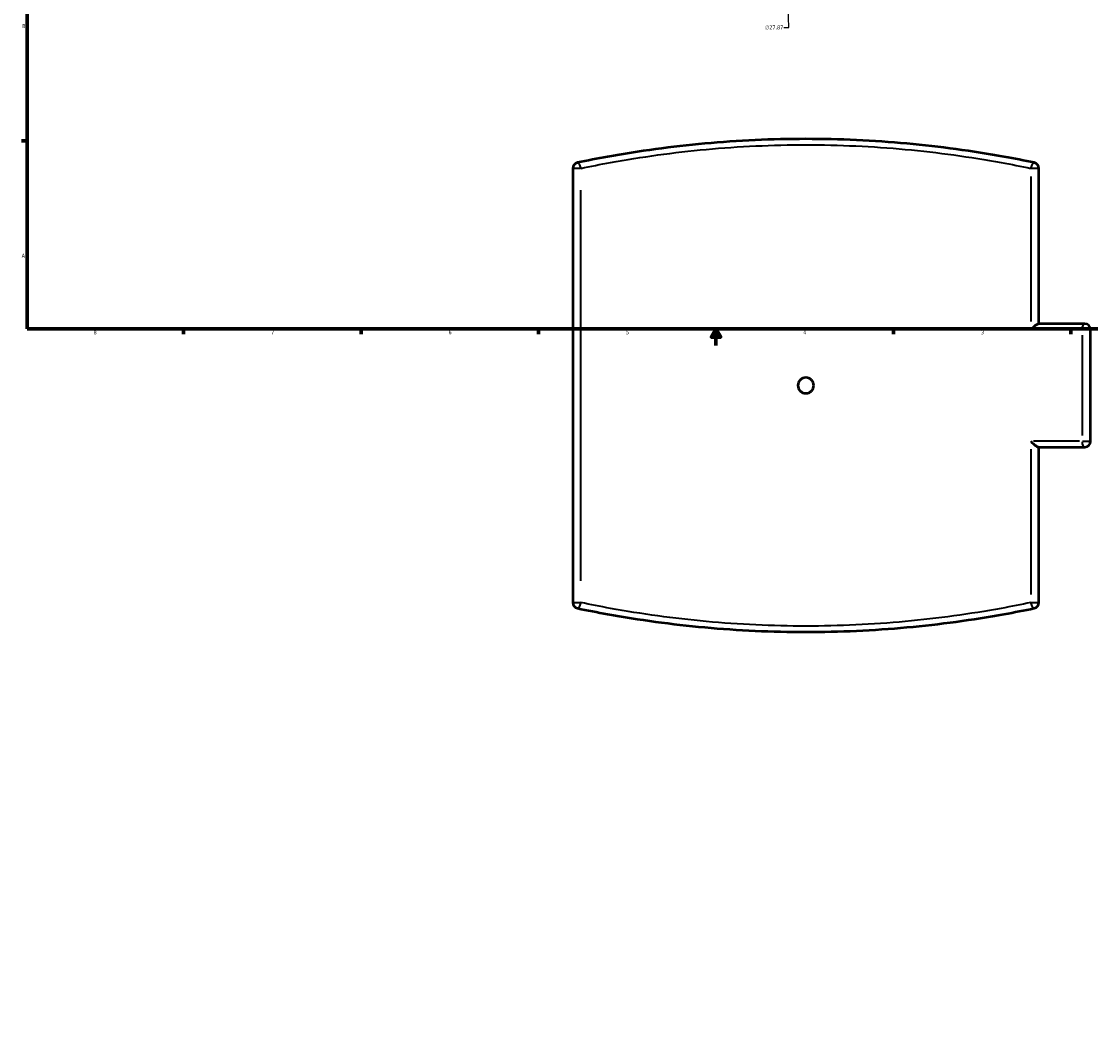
# Model space of a CAD drawing. Header units: inches. Extents: x -5.8 to 56.1, y -16.1 to 36.8.
# Tile 1 of 7: x 0.4 to 26, y -16.1 to 8.4. Entities that reach past the tile are written whole.
import ezdxf

# ---------------------------------------------------------------- set-up
doc = ezdxf.new("R2010")
doc.units = ezdxf.units.IN
doc.header["$MEASUREMENT"] = 0
for name, color, linetype, lineweight in [('Border (ANSI)', 7, 'Continuous', 70), ('Dimension (ANSI)', 7, 'Continuous', 25), ('Visible (ANSI)', 7, 'Continuous', 50), ('Visible Narrow (ANSI)', 7, 'Continuous', 35)]:
    doc.layers.add(name, color=color, linetype=linetype, lineweight=lineweight)
doc.styles.add('Note Text (ANSI)', font='tahoma.ttf')
doc.dimstyles.new('Default (ANSI)', dxfattribs={"dimtxt": 0.094488, "dimasz": 0.098425, "dimexe": 0.125, "dimexo": 0.0625, "dimgap": 0.031496, "dimtad": 0, "dimtih": 1, "dimtoh": 1, "dimrnd": 1e-08, "dimzin": 4, "dimdsep": 46, "dimtxsty": 'Note Text (ANSI)', "dimcen": 0.09, "dimdle": 0.393701, "dimclrd": 256, "dimclre": 256, "dimclrt": 5, "dimadec": 0, "dimazin": 1, "dimtfac": 1, "dimtofl": 0, "dimtmove": 0, "dimatfit": 3, "dimfxl": 1, "dimtolj": 1, "dimtzin": 4, "dimlwd": -1, "dimlwe": -1, "dimarcsym": 0})

# ---------------------------------------------------------------- blocks, each defined once
blk = doc.blocks.new('Borders Default Border')
at = {"layer": 'Border (ANSI)'}
for p, q in [((0.5, 5.5), (0.366, 5.5)), ((4.25, 1), (4.25, 0.866)), ((8.5, 1), (8.5, 0.866)), ((12.75, 1), (12.75, 0.866)), ((21.25, 1), (21.25, 0.866)), ((25.5, 1), (25.5, 0.866))]:
    blk.add_line(p, q, dxfattribs=at)
at = {"layer": 'Border (ANSI)', "flags": 128}
for points in [[(0.5, 1), (0.5, 21), (33.5, 21), (33.5, 1), (0.5, 1)], [(17, 0.6), (17, 1), (16.885, 0.8), (17.115, 0.8), (17, 1)]]:
    blk.add_lwpolyline(points, dxfattribs=at)
at = {"layer": 'Border (ANSI)', "color": 5, "true_color": 0x0000ff, "char_height": 0.0945, "attachment_point": 7, "style": 'Note Text (ANSI)'}
for s, insert in [('B', (0.384, 8.203)), ('A', (0.373, 2.703)), ('8', (2.094, 0.863)), ('7', (6.346, 0.866)), ('6', (10.595, 0.864)), ('5', (14.847, 0.864)), ('4', (19.092, 0.866)), ('3', (23.346, 0.864))]:
    blk.add_mtext(s, dxfattribs=dict(at, insert=insert))
blk = doc.blocks.new('*D7')
at = {"layer": 'Defpoints', "color": 0, "transparency": 16777216}
for p in [(18.61, 11.747), (19.693, -16.106)]:
    blk.add_point(p, dxfattribs=at)
at = {"layer": 'Dimension (ANSI)', "transparency": 16777216}
for p, q in [((18.748, 8.216), (18.614, 11.648)), ((18.623, 8.216), (18.748, 8.216))]:
    blk.add_line(p, q, dxfattribs=at)
blk.add_solid([(18.631, 11.649), (18.598, 11.648), (18.61, 11.747)], dxfattribs=at)
at = {"layer": 'Dimension (ANSI)', "color": 5, "transparency": 16777216, "insert": (18.176, 8.267), "char_height": 0.0945, "attachment_point": 1, "style": 'Note Text (ANSI)'}
blk.add_mtext('\\A1;∅27.87', dxfattribs=at)

msp = doc.modelspace()

# ---------------------------------------------------------------- linework, layer by layer
at = {"layer": 'Visible (ANSI)'}
for p, q in [((13.572, 4.842), (13.572, -5.562)), ((24.732, 1.116), (24.732, 4.842)), ((25.832, 1.116), (24.721, 1.116)), ((25.972, -1.697), (25.972, 0.977)), ((24.721, -1.836), (25.832, -1.836)), ((24.732, -5.562), (24.732, -1.836))]:
    msp.add_line(p, q, dxfattribs=at)
for centre, start, end in [((13.711, 4.842), 101.8383, 180), ((24.592, 4.842), 0, 78.1617), ((25.832, 0.977), 0, 90), ((25.832, -1.697), 270, 0), ((13.711, -5.562), 180, 258.1617), ((24.592, -5.562), 281.8383, 0)]:
    msp.add_arc(centre, 0.139, start, end, dxfattribs=at)
for points, knots in [([(24.621, 4.978), (24.385, 5.027), (24.145, 5.074), (23.149, 5.255), (22.368, 5.362), (20.775, 5.508), (19.963, 5.545), (19.152, 5.545), (18.34, 5.545), (17.529, 5.508), (15.936, 5.362), (15.155, 5.255), (14.159, 5.074), (13.919, 5.027), (13.683, 4.978)], [4.689482, 4.689482, 4.689482, 4.689482, 6.66825, 6.66825, 12.819899, 12.819899, 18.971553, 18.971553, 18.971553, 25.123207, 25.123207, 31.274856, 31.274856, 33.253622, 33.253622, 33.253622, 33.253622]), ([(24.539, 0.977), (24.539, 0.977), (24.539, 0.977), (24.562, 1.002), (24.587, 1.027), (24.631, 1.065), (24.649, 1.079), (24.678, 1.099), (24.69, 1.106), (24.709, 1.114), (24.715, 1.116), (24.721, 1.116)], [-0.0011844, -0.0011844, -0.0011844, -0.0011844, 0, 0, 0.2686753, 0.2686753, 0.4795425, 0.4795425, 0.6366002, 0.6366002, 0.7634608, 0.7634608, 0.7634608, 0.7634608]), ([(19.341, -0.36), (19.341, -0.384), (19.336, -0.409), (19.317, -0.456), (19.302, -0.477), (19.269, -0.51), (19.247, -0.525), (19.201, -0.544), (19.176, -0.549), (19.128, -0.549), (19.103, -0.544), (19.056, -0.525), (19.035, -0.51), (19.001, -0.477), (18.987, -0.456), (18.968, -0.409), (18.963, -0.384), (18.963, -0.336), (18.968, -0.311), (18.987, -0.264), (19.001, -0.243), (19.035, -0.21), (19.056, -0.195), (19.103, -0.176), (19.128, -0.171), (19.176, -0.171), (19.201, -0.176), (19.247, -0.195), (19.269, -0.21), (19.302, -0.243), (19.317, -0.264), (19.336, -0.311), (19.341, -0.336), (19.341, -0.36)], [0, 0, 0, 0, 0.180812, 0.180812, 0.361624, 0.361624, 0.542436, 0.542436, 0.723248, 0.723248, 0.90406, 0.90406, 1.084872, 1.084872, 1.265684, 1.265684, 1.446496, 1.446496, 1.627308, 1.627308, 1.80812, 1.80812, 1.988932, 1.988932, 2.169744, 2.169744, 2.350556, 2.350556, 2.531368, 2.531368, 2.71218, 2.71218, 2.892992, 2.892992, 2.892992, 2.892992]), ([(24.539, -1.697), (24.539, -1.697), (24.539, -1.697), (24.562, -1.722), (24.587, -1.747), (24.631, -1.785), (24.649, -1.8), (24.678, -1.819), (24.69, -1.826), (24.709, -1.834), (24.715, -1.836), (24.721, -1.836)], [-1.3045137, -1.3045137, -1.3045137, -1.3045137, -1.3035453, -1.3035453, -1.0838605, -1.0838605, -0.911443, -0.911443, -0.7830233, -0.7830233, -0.6792946, -0.6792946, -0.6792946, -0.6792946]), ([(13.683, -5.698), (13.919, -5.748), (14.159, -5.794), (15.155, -5.975), (15.936, -6.082), (17.529, -6.228), (18.34, -6.265), (19.152, -6.265), (19.963, -6.265), (20.775, -6.228), (22.368, -6.082), (23.149, -5.975), (24.145, -5.794), (24.385, -5.748), (24.621, -5.698)], [1.731177, 1.731177, 1.731177, 1.731177, 3.709943, 3.709943, 9.861592, 9.861592, 16.013246, 16.013246, 16.013246, 22.1649, 22.1649, 28.316549, 28.316549, 30.295317, 30.295317, 30.295317, 30.295317])]:
    msp.add_open_spline(points, degree=3, knots=knots, dxfattribs=at)
at = {"layer": 'Visible Narrow (ANSI)'}
for p, q in [((13.752, 4.842), (13.573, 4.842)), ((24.539, 4.648), (24.539, 1.17)), ((24.731, 4.842), (24.551, 4.842)), ((13.765, -5.041), (13.765, 4.321)), ((24.601, 0.977), (25.706, 0.977)), ((25.766, 0.843), (25.766, -1.563)), ((25.971, 0.977), (25.779, 0.977)), ((25.706, -1.697), (24.601, -1.697)), ((25.779, -1.697), (25.971, -1.697)), ((24.539, -1.89), (24.539, -5.368)), ((13.573, -5.562), (13.752, -5.562)), ((24.551, -5.562), (24.731, -5.562))]:
    msp.add_line(p, q, dxfattribs=at)
for centre, major_axis, ratio, start_param, end_param in [((13.711, 4.842), (-0.029, 0.136), 0.379482, 4.715522, 6.200677), ((24.592, 4.842), (0.029, 0.136), 0.379482, 0.082509, 1.567663), ((25.832, 0.977), (0, 0.139), 0.474599, 0.07854, 1.492257), ((25.832, -1.697), (0, -0.139), 0.474599, 4.790929, 6.204645), ((13.711, -5.562), (-0.029, -0.136), 0.379482, 0.082509, 1.567663), ((24.592, -5.562), (0.029, -0.136), 0.379482, 4.715522, 6.200677)]:
    msp.add_ellipse(centre, major_axis=major_axis, ratio=ratio, start_param=start_param, end_param=end_param, dxfattribs=at)
for points, knots in [([(13.765, 4.842), (13.998, 4.891), (14.234, 4.937), (15.215, 5.117), (15.984, 5.224), (17.553, 5.368), (18.353, 5.406), (19.152, 5.406), (19.951, 5.406), (20.75, 5.368), (22.319, 5.224), (23.089, 5.117), (24.07, 4.937), (24.306, 4.891), (24.539, 4.842)], [-33.253622, -33.253622, -33.253622, -33.253622, -31.274856, -31.274856, -25.123207, -25.123207, -18.971553, -18.971553, -18.971553, -12.819899, -12.819899, -6.66825, -6.66825, -4.689482, -4.689482, -4.689482, -4.689482]), ([(24.539, -5.562), (24.306, -5.611), (24.07, -5.658), (23.089, -5.837), (22.319, -5.944), (20.75, -6.088), (19.951, -6.126), (19.152, -6.126), (18.353, -6.126), (17.553, -6.088), (15.984, -5.944), (15.215, -5.837), (14.234, -5.658), (13.998, -5.611), (13.765, -5.562)], [-30.295317, -30.295317, -30.295317, -30.295317, -28.316549, -28.316549, -22.1649, -22.1649, -16.013246, -16.013246, -16.013246, -9.861592, -9.861592, -3.709943, -3.709943, -1.731177, -1.731177, -1.731177, -1.731177])]:
    msp.add_open_spline(points, degree=3, knots=knots, dxfattribs=at)

# ---------------------------------------------------------------- block references
msp.add_blockref('Borders Default Border', (0, 0))

# ---------------------------------------------------------------- dimensions: what is measured, and where the dimension line sits
at = {"layer": 'Dimension (ANSI)'}
dim = msp.add_diameter_dim_2p(p1=(19.693, -16.106), p2=(18.61, 11.747), dimstyle='Default (ANSI)', override={"dimgap": 0.031496, "dimdec": 2, "dimlfac": 0.999993, "dimtol": 0, "dimlim": 0, "dimtp": 0, "dimtm": 0, "dimtdec": 2}, dxfattribs=at)
dim.commit()
dim.dimension.update_dxf_attribs({"geometry": '*D7', "text_midpoint": (18.384, 8.216), "dimtype": 163})

doc.saveas('drawing.dxf')
